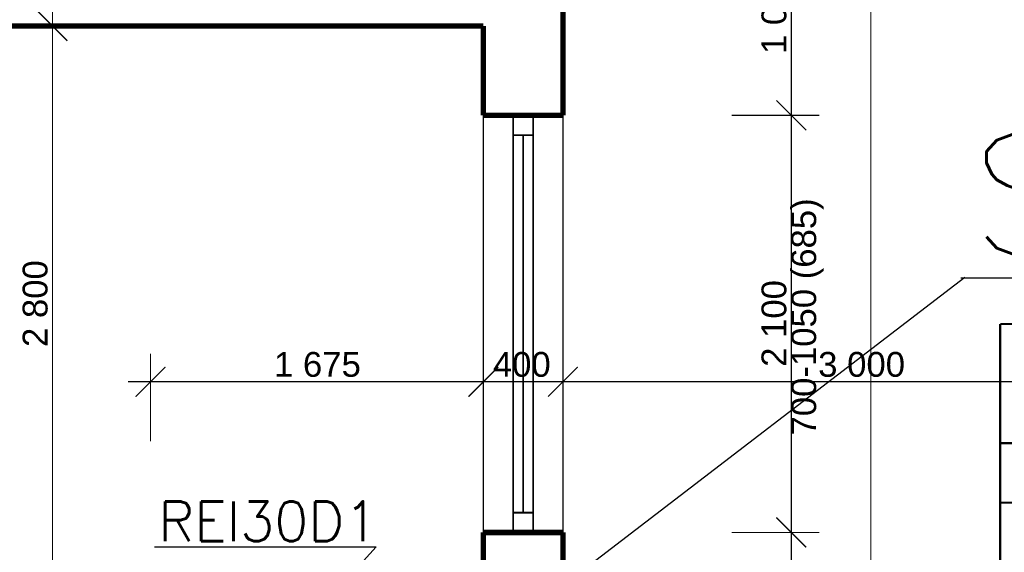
# Model space of a CAD drawing. Extents: x -289843 to 60066, y -44128 to 109843.
# Tile 10 of 61: x -56456 to -51503, y 4182 to 6864. Entities that reach past the tile are written whole.
import ezdxf

# ---------------------------------------------------------------- set-up
doc = ezdxf.new("R2010")
doc.units = 0
doc.header["$MEASUREMENT"] = 0
for name, color, linetype in [('KÓTY', 7, 'Continuous'), ('múry', 7, 'Continuous'), ('PRIEVLAKY', 7, 'Continuous'), ('TEXTY', 7, 'Continuous')]:
    doc.layers.add(name, color=color, linetype=linetype)
doc.layers.add('PO VECI', color=1, linetype='Continuous', lineweight=60)
doc.styles.add('GENERATED_STYLE_1', font='arial.ttf')
doc.styles.get("Standard").update_dxf_attribs({"font": 'txt', "bigfont": 'BIGFONT.SHX'})
doc.dimstyles.new('Dimstyle_D87F', dxfattribs={"dimtxt": 125, "dimasz": 142.5, "dimexe": 0.18, "dimexo": 0.3, "dimgap": 0.09, "dimtad": 1, "dimdec": 0, "dimzin": 0, "dimdsep": 46, "dimtxsty": 'GENERATED_STYLE_1', "dimblk": 'ARROWHEAD_6', "dimblk1": 'ARROWHEAD_6', "dimblk2": 'ARROWHEAD_6', "dimcen": 0.09, "dimclrd": 124, "dimclre": 124, "dimclrt": 124, "dimadec": 0, "dimazin": 0, "dimtfac": 1, "dimtdec": 4, "dimtmove": 0, "dimatfit": 0, "dimfxl": 0, "dimtolj": 1, "dimtzin": 0, "dimarcsym": 0})
doc.dimstyles.new('Dimstyle_DBDF', dxfattribs={"dimtxt": 125, "dimasz": 142.5, "dimexe": 0.18, "dimexo": 0.4, "dimgap": 0.09, "dimtad": 1, "dimdec": 0, "dimzin": 0, "dimdsep": 46, "dimtxsty": 'GENERATED_STYLE_1', "dimblk": 'ARROWHEAD_6', "dimblk1": 'ARROWHEAD_6', "dimblk2": 'ARROWHEAD_6', "dimcen": 0.09, "dimclrd": 124, "dimclre": 124, "dimclrt": 124, "dimadec": 0, "dimazin": 0, "dimtfac": 1, "dimtdec": 4, "dimtmove": 0, "dimatfit": 0, "dimfxl": 0, "dimtolj": 1, "dimtzin": 0, "dimarcsym": 0})
doc.dimstyles.new('Dimstyle_DE32', dxfattribs={"dimtxt": 125, "dimasz": 142.5, "dimexe": 0.18, "dimexo": 0.3, "dimgap": 0.09, "dimtad": 1, "dimdec": 0, "dimzin": 0, "dimdsep": 46, "dimtxsty": 'GENERATED_STYLE_1', "dimblk": 'ARROWHEAD_6', "dimblk1": 'ARROWHEAD_6', "dimblk2": 'ARROWHEAD_6', "dimcen": 0.09, "dimse1": 1, "dimse2": 1, "dimclrd": 124, "dimclre": 124, "dimclrt": 124, "dimadec": 0, "dimazin": 0, "dimtfac": 1, "dimtdec": 4, "dimtmove": 0, "dimatfit": 0, "dimfxl": 0, "dimtolj": 1, "dimtzin": 0, "dimarcsym": 0})

# ---------------------------------------------------------------- blocks, each defined once
blk = doc.blocks.new('*D391')
at = {"layer": 'KÓTY', "color": 124, "linetype": 'Continuous', "transparency": 16777216, "const_width": 6.17}
for points in [[(-56290.9, 6832.2), (-56290.9, 6944.7)], [(-56215.9, 6757.2), (-56365.9, 6907.2)], [(-55990.9, 6832.2), (-56431.5, 6832.2)], [(-56290.9, 4032.2), (-56290.9, 6832.2)], [(-56365.9, 4107.2), (-56215.9, 3957.2)], [(-55990.9, 4032.2), (-56431.5, 4032.2)]]:
    blk.add_lwpolyline(points, dxfattribs=at)
at = {"layer": 'KÓTY', "color": 124, "transparency": 16777216, "style": 'GENERATED_STYLE_1', "oblique": 0}
blk.add_text('2\xa0800', height=125, rotation=90, dxfattribs=at).set_placement((-56315.9, 5216.1))
blk = doc.blocks.new('ARROWHEAD_6')
at = {"color": 0, "linetype": 'Continuous'}
for p, q in [((-0.5, -0.5), (0.5, 0.5)), ((0, 0), (-1, 0))]:
    blk.add_line(p, q, dxfattribs=at)
blk = doc.blocks.new('*D484')
at = {"layer": 'Defpoints', "color": 0, "linetype": 'Continuous', "lineweight": 0, "transparency": 16777216}
for p in [(-27223, 15769.6), (-27223, 13482.2), (-64873, 4707.2)]:
    blk.add_point(p, dxfattribs=at)
at = {"layer": 'KÓTY', "color": 124, "linetype": 'Continuous', "lineweight": -2, "transparency": 16777216}
for p, q in [((-64873, 4707.6), (-64873, 15769.7)), ((-64730.5, 15769.6), (-27365.5, 15769.6)), ((-27223, 13482.6), (-27223, 15769.7))]:
    blk.add_line(p, q, dxfattribs=at)
at = {"layer": 'KÓTY', "color": 124, "linetype": 'Continuous', "lineweight": -2, "transparency": 16777216, "xscale": 142.5, "yscale": 142.5, "zscale": 142.5, "rotation": 180}
blk.add_blockref('ARROWHEAD_6', (-64873, 15769.6), dxfattribs=at)
at = {"layer": 'KÓTY', "color": 124, "linetype": 'Continuous', "lineweight": -2, "transparency": 16777216, "xscale": 142.5, "yscale": 142.5, "zscale": 142.5}
blk.add_blockref('ARROWHEAD_6', (-27223, 15769.6), dxfattribs=at)
at = {"layer": 'KÓTY', "color": 124, "linetype": 'Continuous', "transparency": 16777216, "insert": (-46048, 15833.5), "char_height": 125, "attachment_point": 5, "style": 'GENERATED_STYLE_1'}
blk.add_mtext('\\A1;37650', dxfattribs=at)
blk = doc.blocks.new('*D487')
at = {"layer": 'KÓTY', "color": 124, "linetype": 'Continuous', "transparency": 16777216, "const_width": 6.17}
for points in [[(-52649.1, 4357.2), (-52499.1, 4207.2)], [(-52433.5, 4282.2), (-52874.1, 4282.2)], [(-52574.1, 2432.2), (-52574.1, 4282.2)], [(-52649.1, 2507.2), (-52499.1, 2357.2)], [(-52433.5, 2432.2), (-52874.1, 2432.2)], [(-52574.1, 2319.7), (-52574.1, 2432.2)]]:
    blk.add_lwpolyline(points, dxfattribs=at)
at = {"layer": 'KÓTY', "color": 124, "transparency": 16777216, "style": 'GENERATED_STYLE_1', "oblique": 0}
blk.add_text('1\xa0850', height=125, rotation=90, dxfattribs=at).set_placement((-52599.1, 3141.1))
blk = doc.blocks.new('*D488')
at = {"layer": 'KÓTY', "color": 124, "linetype": 'Continuous', "transparency": 16777216, "const_width": 6.17}
for points in [[(-52649.1, 6457.2), (-52499.1, 6307.2)], [(-52433.5, 6382.2), (-52874.1, 6382.2)], [(-52574.1, 4282.2), (-52574.1, 6382.2)], [(-52649.1, 4357.2), (-52499.1, 4207.2)], [(-52433.5, 4282.2), (-52874.1, 4282.2)]]:
    blk.add_lwpolyline(points, dxfattribs=at)
at = {"layer": 'KÓTY', "color": 124, "transparency": 16777216, "style": 'GENERATED_STYLE_1', "oblique": 0}
blk.add_text('2\xa0100', height=125, rotation=90, dxfattribs=at).set_placement((-52599.1, 5116.1))
blk = doc.blocks.new('*D489')
at = {"layer": 'KÓTY', "color": 124, "linetype": 'Continuous', "transparency": 16777216, "const_width": 6.17}
for points in [[(-52649.1, 7507.1), (-52499.1, 7357.1)], [(-52433.5, 7432.1), (-52874.1, 7432.1)], [(-52574.1, 6382.2), (-52574.1, 7432.1)], [(-52649.1, 6457.2), (-52499.1, 6307.2)], [(-52433.5, 6382.2), (-52874.1, 6382.2)]]:
    blk.add_lwpolyline(points, dxfattribs=at)
at = {"layer": 'KÓTY', "color": 124, "transparency": 16777216, "style": 'GENERATED_STYLE_1', "oblique": 0}
blk.add_text('1\xa0050', height=125, rotation=90, dxfattribs=at).set_placement((-52599.1, 6691.1))
blk = doc.blocks.new('*D578')
at = {"layer": 'KÓTY', "color": 124, "linetype": 'Continuous', "transparency": 16777216, "const_width": 6.17}
for points in [[(-52173.8, 13482.2), (-52173.8, 13594.7)], [(-52098.8, 13407.2), (-52248.8, 13557.2)], [(-52033.2, 13482.2), (-52314.5, 13482.2)], [(-52173.8, 2432.2), (-52173.8, 13482.2)], [(-52248.8, 2507.2), (-52098.8, 2357.2)], [(-52033.2, 2432.2), (-52314.5, 2432.2)]]:
    blk.add_lwpolyline(points, dxfattribs=at)
at = {"layer": 'KÓTY', "color": 124, "transparency": 16777216, "style": 'GENERATED_STYLE_1', "oblique": 0}
blk.add_text('11\xa0050', height=125, rotation=90, dxfattribs=at).set_placement((-52198.8, 7692.9))
blk = doc.blocks.new('*D580')
at = {"layer": 'KÓTY', "color": 124, "linetype": 'Continuous', "transparency": 16777216, "const_width": 6.17}
for points in [[(-54123, 4900.4), (-54123, 5341.1)], [(-55798, 4741.1), (-55798, 5181.7)], [(-55723, 5116.1), (-55873, 4966.1)], [(-54048, 5116.1), (-54198, 4966.1)], [(-55910.5, 5041.1), (-55798, 5041.1)], [(-55798, 5041.1), (-54123, 5041.1)]]:
    blk.add_lwpolyline(points, dxfattribs=at)
at = {"layer": 'KÓTY', "color": 124, "transparency": 16777216, "style": 'GENERATED_STYLE_1', "oblique": 0}
blk.add_text('1\xa0675', height=125, dxfattribs=at).set_placement((-55176.5, 5066.1))
blk = doc.blocks.new('*D581')
at = {"layer": 'KÓTY', "color": 124, "linetype": 'Continuous', "transparency": 16777216, "const_width": 6.17}
for points in [[(-54123, 4900.4), (-54123, 5341.1)], [(-53723, 4900.4), (-53723, 5341.1)], [(-54048, 5116.1), (-54198, 4966.1)], [(-53648, 5116.1), (-53798, 4966.1)], [(-54123, 5041.1), (-53723, 5041.1)]]:
    blk.add_lwpolyline(points, dxfattribs=at)
at = {"layer": 'KÓTY', "color": 124, "transparency": 16777216, "style": 'GENERATED_STYLE_1', "oblique": 0}
blk.add_text('400', height=125, dxfattribs=at).set_placement((-54075.7, 5066.1))
blk = doc.blocks.new('*D582')
at = {"layer": 'KÓTY', "color": 124, "linetype": 'Continuous', "transparency": 16777216, "const_width": 6.17}
for points in [[(-53723, 4900.4), (-53723, 5341.1)], [(-50723, 4741.1), (-50723, 5181.7)], [(-53648, 5116.1), (-53798, 4966.1)], [(-50648, 5116.1), (-50798, 4966.1)], [(-53723, 5041.1), (-50723, 5041.1)]]:
    blk.add_lwpolyline(points, dxfattribs=at)
at = {"layer": 'KÓTY', "color": 124, "transparency": 16777216, "style": 'GENERATED_STYLE_1', "oblique": 0}
blk.add_text('3\xa0000', height=125, dxfattribs=at).set_placement((-52439, 5066.1))
blk = doc.blocks.new('*D599')
at = {"layer": 'KÓTY', "color": 124, "linetype": 'Continuous', "transparency": 16777216, "const_width": 6.17}
for points in [[(-55723, 3354.5), (-55873, 3204.5)], [(-55473, 3354.5), (-55623, 3204.5)], [(-55910.5, 3279.5), (-55798, 3279.5)], [(-55798, 3279.5), (-55548, 3279.5)]]:
    blk.add_lwpolyline(points, dxfattribs=at)
at = {"layer": 'KÓTY', "color": 124, "transparency": 16777216, "style": 'GENERATED_STYLE_1', "oblique": 0}
blk.add_text('250', height=125, dxfattribs=at).set_placement((-55751.4, 3304.5))
blk = doc.blocks.new('*D600')
at = {"layer": 'KÓTY', "color": 124, "linetype": 'Continuous', "transparency": 16777216, "const_width": 6.17}
for points in [[(-55473, 3354.5), (-55623, 3204.5)], [(-54048, 3354.5), (-54198, 3204.5)], [(-55548, 3279.5), (-54123, 3279.5)]]:
    blk.add_lwpolyline(points, dxfattribs=at)
at = {"layer": 'KÓTY', "color": 124, "transparency": 16777216, "style": 'GENERATED_STYLE_1', "oblique": 0}
blk.add_text('1\xa0425', height=125, dxfattribs=at).set_placement((-55051.5, 3304.5))
blk = doc.blocks.new('*D601')
at = {"layer": 'KÓTY', "color": 124, "linetype": 'Continuous', "transparency": 16777216, "const_width": 6.17}
for points in [[(-54048, 3354.5), (-54198, 3204.5)], [(-53798, 3204.5), (-53648, 3354.5)], [(-54123, 3279.5), (-53723, 3279.5)], [(-53723, 3279.5), (-53610.5, 3279.5)]]:
    blk.add_lwpolyline(points, dxfattribs=at)
at = {"layer": 'KÓTY', "color": 124, "transparency": 16777216, "style": 'GENERATED_STYLE_1', "oblique": 0}
blk.add_text('400', height=125, dxfattribs=at).set_placement((-54073.8, 3304.5))
blk = doc.blocks.new('W_Pivot_Hung_70_1039')
at = {"color": 0, "linetype": 'ByBlock', "const_width": 8.82}
for points in [[(-1050, 0), (1050, 0)], [(-950, 0), (-950, -100)], [(950, 0), (950, -100)], [(-950, -50), (950, -50)], [(-950, -50), (950, -50)], [(-1050, -100), (1050, -100)]]:
    blk.add_lwpolyline(points, dxfattribs=at)
blk = doc.blocks.new('DIM_2016', base_point=(-56290.9, 2032.2))
at = {"layer": 'KÓTY', "color": 124, "linetype": 'Continuous'}
dim = blk.add_linear_dim(base=(-56290.9, 2032.2), p1=(-55798, 4032.2), p2=(-53723, 6832.2), angle=90, dimstyle='Dimstyle_D87F', dxfattribs=at)
dim.commit()
dim.dimension.update_dxf_attribs({"geometry": '*D391', "text_midpoint": (-56378.4, 5264.3), "text_rotation": 90})
blk = doc.blocks.new('DIM_2031', base_point=(-52574.1, 4282.2))
at = {"layer": 'KÓTY', "color": 124, "linetype": 'Continuous'}
for p1, p2, picture, middle in [((-53723, 6382.2), (-53723, 7432.1), '*D489', (-52661.6, 6739.3)), ((-53723, 4282.2), (-53723, 6382.2), '*D488', (-52661.6, 5164.3)), ((-53723, 2432.2), (-53723, 4282.2), '*D487', (-52661.6, 3189.3))]:
    dim = blk.add_aligned_dim(p1=p1, p2=p2, distance=-1148.8, dimstyle='Dimstyle_D87F', dxfattribs=at)
    dim.commit()
    dim.dimension.update_dxf_attribs({"geometry": picture, "text_midpoint": middle, "text_rotation": 90})
blk = doc.blocks.new('DIM_2049', base_point=(-52173.8, -3367.8))
at = {"layer": 'KÓTY', "color": 124, "linetype": 'Continuous'}
dim = blk.add_linear_dim(base=(-52173.8, -3367.8), p1=(-46048, 2432.2), p2=(-53723, 13482.2), angle=90, dimstyle='Dimstyle_DBDF', dxfattribs=at)
dim.commit()
dim.dimension.update_dxf_attribs({"geometry": '*D578', "text_midpoint": (-52261.3, 7789.3), "text_rotation": 90})
blk = doc.blocks.new('DIM_2050', base_point=(-54123, 5041.1))
at = {"layer": 'KÓTY', "color": 124, "linetype": 'Continuous'}
for p1, p2, picture, middle in [((-55798, 4032.2), (-54123, 7507.2), '*D580', (-55128.3, 5128.6)), ((-53723, 7507.2), (-50723, 2432.2), '*D582', (-52390.8, 5128.6))]:
    dim = blk.add_linear_dim(base=(-54123, 5041.1), p1=p1, p2=p2, dimstyle='Dimstyle_D87F', dxfattribs=at)
    dim.commit()
    dim.dimension.update_dxf_attribs({"geometry": picture, "text_midpoint": middle})
dim = blk.add_aligned_dim(p1=(-54123, 7507.2), p2=(-53723, 7507.2), distance=-2466.1, dimstyle='Dimstyle_D87F', dxfattribs=at)
dim.commit()
dim.dimension.update_dxf_attribs({"geometry": '*D581', "text_midpoint": (-54027.5, 5128.6)})
blk = doc.blocks.new('DIM_2051', base_point=(-55548, 3279.5))
at = {"layer": 'KÓTY', "color": 124, "linetype": 'Continuous'}
dim = blk.add_linear_dim(base=(-55548, 3279.5), p1=(-55548, 3032.2), p2=(-54123, 7507.2), dimstyle='Dimstyle_DE32', dxfattribs=at)
dim.commit()
dim.dimension.update_dxf_attribs({"geometry": '*D600', "text_midpoint": (-55003.3, 3367)})
for p1, p2, distance, picture, middle in [((-54123, 7507.2), (-53723, 7507.2), -4227.6, '*D601', (-54025.6, 3367)), ((-55798, 3032.2), (-55548, 3032.2), 247.4, '*D599', (-55703.2, 3367))]:
    dim = blk.add_aligned_dim(p1=p1, p2=p2, distance=distance, dimstyle='Dimstyle_DE32', dxfattribs=at)
    dim.commit()
    dim.dimension.update_dxf_attribs({"geometry": picture, "text_midpoint": middle})

msp = doc.modelspace()

# ---------------------------------------------------------------- linework, layer by layer
at = {"layer": 'múry', "color": 7, "linetype": 'Continuous', "lineweight": 0}
for points, const_width in [([(-53723, 6382.2), (-53723, 7432.1)], 27.5), ([(-59083, 6832.2), (-54123, 6832.2)], 27.5), ([(-54123, 6832.2), (-54123, 6382.2)], 27.5), ([(-53723, 6382.2), (-54123, 6382.2)], 27.5), ([(-54123, 6382.2), (-54123, 4282.2)], 7), ([(-53723, 4282.2), (-53723, 6382.2)], 7), ([(-53723, 4282.2), (-54123, 4282.2)], 27.5), ([(-54123, 4282.2), (-54123, 4032.2)], 27.5), ([(-53723, 2432.2), (-53723, 4282.2)], 27.5)]:
    msp.add_lwpolyline(points, dxfattribs=dict(at, const_width=const_width))
at = {"layer": 'PO VECI', "lineweight": 25, "ltscale": 30}
for p, q in [((-51702, 5566.4), (-54555.5, 3376.6)), ((-51722, 5563.8), (-45677.7, 5563.8)), ((-55776.9, 4210.5), (-54662.5, 4210.5)), ((-54662.5, 4210.5), (-54935.1, 3910.4))]:
    msp.add_line(p, q, dxfattribs=at)
at = {"layer": 'PRIEVLAKY', "color": 7, "linetype": 'Continuous', "const_width": 11}
for points in [[(-51523, 5332.2), (-50223, 5332.2)], [(-51523, 2432.2), (-51523, 5332.2)], [(-51523, 4732.2), (-50223, 4732.2)], [(-51523, 4432.2), (-50223, 4432.2)]]:
    msp.add_lwpolyline(points, dxfattribs=at)

# ---------------------------------------------------------------- block references
at = {"layer": 'KÓTY', "color": 7, "linetype": 'Continuous'}
for name, p in [('DIM_2049', (-52173.8, -3367.8)), ('DIM_2031', (-52574.1, 4282.2)), ('DIM_2050', (-54123, 5041.1)), ('DIM_2051', (-55548, 3279.5)), ('DIM_2016', (-56290.9, 2032.2))]:
    msp.add_blockref(name, p, dxfattribs=at)
at = {"layer": 'múry', "color": 7, "linetype": 'Continuous', "lineweight": 0, "xscale": -1, "rotation": 270}
msp.add_blockref('W_Pivot_Hung_70_1039', (-53873, 5332.2), dxfattribs=at)

# ---------------------------------------------------------------- texts
at = {"layer": 'PO VECI', "ltscale": 30}
for s, height, p in [('S-N1.8/N2-II.', 600, (-51669, 5685.8)), ('REI30D1', 200, (-55757.9, 4238.7))]:
    msp.add_text(s, height=height, dxfattribs=at).set_placement(p)
at = {"layer": 'TEXTY', "color": 7, "insert": (-52574.1, 5367.6), "char_height": 125, "width": 1489.635, "attachment_point": 2, "rotation": 90, "style": 'GENERATED_STYLE_1'}
msp.add_mtext('{\\fArial CE|b0|i0|c238|p34;700-1050 (685)}', dxfattribs=at)

# ---------------------------------------------------------------- dimensions: what is measured, and where the dimension line sits
at = {"layer": 'KÓTY', "color": 7, "linetype": 'Continuous'}
dim = msp.add_linear_dim(base=(-27223, 15769.6), p1=(-64873, 4707.2), p2=(-27223, 13482.2), dimstyle='Dimstyle_DBDF', dxfattribs=at)
dim.commit()
dim.dimension.update_dxf_attribs({"geometry": '*D484', "text_midpoint": (-46048, 15833.5)})

doc.saveas('drawing.dxf')
